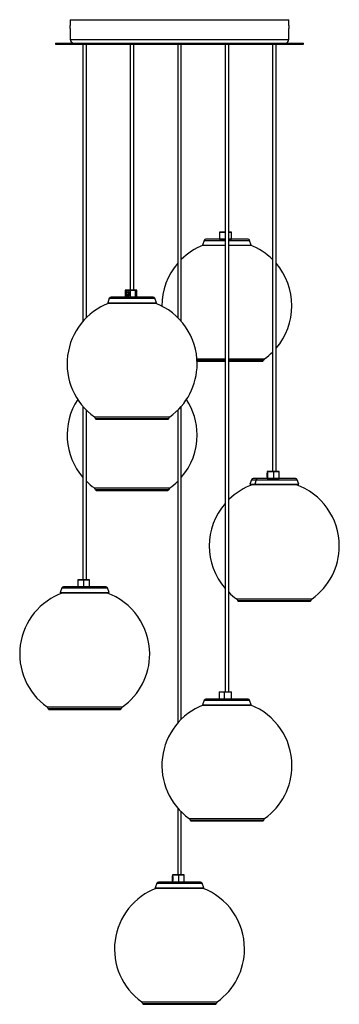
# Model space of a CAD drawing. Header units: millimetres. Extents: x 483 to 853, y 256 to 697.
# Tile 3 of 5: x 766 to 853, y 266 to 536. Entities that reach past the tile are written whole.
import ezdxf

# ---------------------------------------------------------------- set-up
doc = ezdxf.new("R2010")
doc.units = ezdxf.units.MM

msp = doc.modelspace()

# ---------------------------------------------------------------- linework, layer by layer
at = {"color": 7, "linetype": 'Continuous', "lineweight": 25}
for p, q in [((779.55, 536), (779.55, 534.39)), ((779.55, 536), (839.55, 536)), ((839.55, 534.4), (839.55, 536)), ((779.55, 533.6), (779.55, 530.6)), ((839.55, 530.6), (839.55, 533.6)), ((775.55, 529.6), (775.55, 529.3)), ((775.55, 529.6), (843.55, 529.6)), ((775.55, 529.3), (843.55, 529.3)), ((783.06, 529.3), (783.06, 453.26)), ((784.04, 454.31), (784.04, 529.3)), ((796.06, 529.3), (796.06, 461.86)), ((797.04, 461.86), (797.04, 529.3)), ((809.06, 529.3), (809.06, 454.31)), ((810.04, 453.26), (810.04, 529.3)), ((822.06, 529.3), (822.06, 351.63)), ((823.04, 351.63), (823.04, 529.3)), ((835.06, 529.3), (835.06, 412.12)), ((836.04, 412.12), (836.04, 529.3)), ((843.55, 529.3), (843.55, 529.6)), ((816.3, 475.44), (815.85, 474.2)), ((822.04, 475.76), (816.76, 475.76)), ((820.54, 477.72), (820.52, 477.7)), ((822.03, 477.7), (820.52, 477.7)), ((820.52, 477.7), (820.52, 475.78)), ((820.52, 475.78), (822.03, 475.78)), ((820.54, 475.76), (820.52, 475.78)), ((820.54, 477.72), (822.04, 477.72)), ((822.03, 477.7), (822.03, 475.78)), ((823.04, 477.72), (823.83, 477.72)), ((828.34, 475.76), (823.04, 475.76)), ((823.85, 475.78), (823.85, 477.7)), ((829.24, 474.2), (828.79, 475.44)), ((815.85, 474.2), (822.06, 474.2)), ((816.04, 474.13), (815.85, 474.2)), ((816.04, 474.13), (822.06, 474.13)), ((823.04, 474.2), (829.24, 474.2)), ((823.04, 474.13), (829.05, 474.13)), ((829.06, 474.13), (829.24, 474.2)), ((794.68, 461.86), (794.65, 461.84)), ((796.06, 461.84), (794.65, 461.84)), ((794.65, 461.84), (794.65, 459.92)), ((794.68, 461.86), (796.06, 461.86)), ((796.06, 461.86), (797.34, 461.86)), ((796.06, 461.86), (796.06, 461.84)), ((797.35, 461.84), (796.06, 461.84)), ((796.06, 461.84), (796.06, 459.92)), ((797.34, 461.86), (797.83, 461.86)), ((797.35, 461.84), (797.35, 459.92)), ((797.85, 459.92), (797.85, 461.84)), ((790.3, 459.58), (789.85, 458.34)), ((802.34, 459.9), (790.76, 459.9)), ((794.65, 459.92), (796.06, 459.92)), ((794.68, 459.9), (794.65, 459.92)), ((795.11, 461.51), (795.11, 461.5)), ((795.5, 461.09), (795.21, 461.09)), ((795.21, 460.67), (795.5, 460.67)), ((795.37, 461.58), (795.26, 461.57)), ((795.36, 461.58), (795.36, 461.58)), ((795.53, 461.55), (795.48, 461.57)), ((796.06, 459.92), (797.35, 459.92)), ((796.06, 459.9), (796.06, 459.92)), ((803.24, 458.34), (802.79, 459.58)), ((789.85, 458.34), (803.24, 458.34)), ((790.04, 458.27), (789.85, 458.34)), ((790.04, 458.27), (803.05, 458.27)), ((803.05, 458.27), (803.24, 458.34)), ((814.36, 442.35), (822.06, 442.35)), ((823.04, 442.35), (832.38, 442.35)), ((783.06, 429.95), (783.06, 382.42)), ((810.04, 344.15), (810.04, 429.95)), ((784.04, 382.42), (784.04, 428.9)), ((809.06, 428.9), (809.06, 343.11)), ((786.71, 426.42), (806.38, 426.42)), ((833.64, 412.12), (833.62, 412.1)), ((833.68, 412.1), (833.62, 412.1)), ((833.62, 412.1), (833.62, 410.18)), ((833.64, 412.12), (833.7, 412.12)), ((833.65, 411.34), (833.64, 411.34)), ((833.64, 410.93), (833.65, 410.93)), ((833.65, 411.84), (833.65, 411.84)), ((833.66, 411.79), (833.65, 411.8)), ((833.66, 410.55), (833.66, 410.5)), ((833.7, 412.12), (833.68, 412.1)), ((835.3, 412.1), (833.68, 412.1)), ((833.68, 412.1), (833.68, 410.18)), ((833.7, 412.12), (835.3, 412.12)), ((835.3, 412.12), (836.83, 412.12)), ((835.3, 412.1), (835.3, 410.18)), ((836.85, 410.18), (836.85, 412.1)), ((829.3, 409.84), (828.85, 408.6)), ((828.85, 408.6), (829.04, 408.53)), ((828.85, 408.6), (830.19, 408.6)), ((829.04, 408.53), (830.34, 408.53)), ((830.91, 410.16), (829.76, 410.16)), ((830.55, 409.84), (830.19, 408.6)), ((830.19, 408.6), (842.24, 408.6)), ((830.34, 408.53), (830.19, 408.6)), ((830.34, 408.53), (842.05, 408.53)), ((841.34, 410.16), (830.91, 410.16)), ((833.64, 410.16), (833.62, 410.18)), ((833.62, 410.18), (833.68, 410.18)), ((833.68, 410.18), (835.3, 410.18)), ((833.7, 410.16), (833.68, 410.18)), ((842.24, 408.6), (841.79, 409.84)), ((842.05, 408.53), (842.24, 408.6)), ((786.71, 406.91), (806.38, 406.91)), ((781.62, 380.84), (781.65, 380.84)), ((781.67, 382.42), (781.65, 382.4)), ((783.26, 382.4), (781.65, 382.4)), ((781.65, 382.4), (781.65, 380.48)), ((781.67, 382.42), (783.26, 382.42)), ((783.26, 382.42), (784.83, 382.42)), ((783.26, 382.4), (783.26, 380.48)), ((784.85, 380.48), (784.85, 382.4)), ((777.3, 380.14), (776.85, 378.9)), ((776.85, 378.9), (790.24, 378.9)), ((777.04, 378.83), (776.85, 378.9)), ((777.04, 378.83), (790.05, 378.83)), ((789.34, 380.46), (777.76, 380.46)), ((781.65, 380.48), (783.26, 380.48)), ((781.67, 380.46), (781.65, 380.48)), ((790.24, 378.9), (789.79, 380.14)), ((790.05, 378.83), (790.24, 378.9)), ((825.71, 376.49), (845.38, 376.49)), ((820.48, 351.63), (820.45, 351.61)), ((821.83, 351.61), (820.45, 351.61)), ((820.45, 351.61), (820.45, 349.69)), ((820.48, 351.63), (821.84, 351.63)), ((821.83, 351.61), (821.83, 349.69)), ((821.84, 351.63), (823.83, 351.63)), ((823.85, 349.69), (823.85, 351.61)), ((816.3, 349.36), (815.85, 348.11)), ((828.34, 349.67), (816.76, 349.67)), ((820.45, 349.69), (821.83, 349.69)), ((820.48, 349.67), (820.45, 349.69)), ((829.24, 348.11), (828.79, 349.36)), ((773.71, 346.85), (793.38, 346.85)), ((815.85, 348.11), (816.03, 348.05)), ((815.85, 348.11), (829.24, 348.11)), ((816.04, 348.04), (829.05, 348.04)), ((829.06, 348.05), (829.24, 348.11)), ((809.06, 319.79), (809.06, 301.45)), ((810.04, 301.45), (810.04, 318.75)), ((812.71, 316.26), (832.38, 316.26)), ((807.64, 301.45), (807.62, 301.43)), ((807.67, 301.43), (807.62, 301.43)), ((807.62, 301.43), (807.62, 299.51)), ((807.64, 301.45), (807.69, 301.45)), ((807.65, 300.67), (807.64, 300.67)), ((807.64, 300.26), (807.65, 300.26)), ((807.65, 301.17), (807.65, 301.17)), ((807.66, 301.12), (807.65, 301.13)), ((807.66, 299.88), (807.66, 299.84)), ((807.69, 301.45), (807.67, 301.43)), ((809.3, 301.43), (807.67, 301.43)), ((807.67, 301.43), (807.67, 299.51)), ((807.69, 301.45), (809.3, 301.45)), ((809.3, 301.45), (810.83, 301.45)), ((809.3, 301.43), (809.3, 299.51)), ((810.85, 299.51), (810.85, 301.43)), ((803.3, 299.17), (802.85, 297.93)), ((802.85, 297.93), (816.24, 297.93)), ((803.04, 297.86), (802.85, 297.93)), ((803.04, 297.86), (816.05, 297.86)), ((815.34, 299.49), (803.76, 299.49)), ((807.62, 299.51), (807.67, 299.51)), ((807.64, 299.49), (807.62, 299.51)), ((807.67, 299.51), (809.3, 299.51)), ((807.69, 299.49), (807.67, 299.51)), ((816.24, 297.93), (815.79, 299.17)), ((816.05, 297.86), (816.24, 297.93)), ((799.71, 265.97), (819.38, 265.97))]:
    msp.add_line(p, q, dxfattribs=at)
at = {"color": 8, "linetype": 'Continuous', "lineweight": 25}
for p, q in [((779.55, 530.6), (839.55, 530.6)), ((816.3, 475.44), (822.06, 475.44)), ((822.06, 477.7), (822.03, 477.7)), ((822.03, 475.78), (822.06, 475.78)), ((823.85, 477.7), (823.04, 477.7)), ((823.04, 475.78), (823.85, 475.78)), ((823.04, 475.44), (828.79, 475.44)), ((797.85, 461.84), (797.35, 461.84)), ((790.3, 459.58), (802.79, 459.58)), ((797.35, 459.92), (797.85, 459.92)), ((814.32, 443.01), (822.06, 443.01)), ((823.04, 443.01), (832.89, 443.01)), ((822.06, 442.5), (814.35, 442.5)), ((832.57, 442.5), (823.04, 442.5)), ((786.2, 427.08), (806.89, 427.08)), ((806.57, 426.57), (786.53, 426.57)), ((836.85, 412.1), (835.3, 412.1)), ((829.3, 409.84), (830.55, 409.84)), ((830.55, 409.84), (841.79, 409.84)), ((835.3, 410.18), (836.85, 410.18)), ((786.2, 407.58), (806.89, 407.58)), ((806.57, 407.07), (786.53, 407.07)), ((784.85, 382.4), (783.26, 382.4)), ((777.3, 380.14), (789.79, 380.14)), ((783.26, 380.48), (784.85, 380.48)), ((825.2, 377.16), (845.89, 377.16)), ((845.57, 376.65), (825.53, 376.65)), ((823.85, 351.61), (821.83, 351.61)), ((816.3, 349.36), (828.79, 349.36)), ((821.83, 349.69), (823.85, 349.69)), ((773.2, 347.52), (793.89, 347.52)), ((793.57, 347.01), (773.53, 347.01)), ((812.2, 316.93), (832.89, 316.93)), ((832.57, 316.42), (812.53, 316.42)), ((810.85, 301.43), (809.3, 301.43)), ((803.3, 299.17), (815.79, 299.17)), ((809.3, 299.51), (810.85, 299.51)), ((799.2, 266.63), (819.89, 266.63)), ((819.57, 266.12), (799.53, 266.12))]:
    msp.add_line(p, q, dxfattribs=at)
at = {"color": 7, "linetype": 'Continuous', "lineweight": 25, "flags": 128}
for points in [[(822.03, 477.7), (822.03, 477.7), (822.03, 477.71), (822.03, 477.71), (822.04, 477.71), (822.04, 477.72), (822.04, 477.72), (822.04, 477.72), (822.04, 477.72)], [(822.03, 475.78), (822.03, 475.78), (822.03, 475.77), (822.03, 475.77), (822.04, 475.77), (822.04, 475.76), (822.04, 475.76), (822.04, 475.76), (822.04, 475.76)], [(797.35, 461.84), (797.35, 461.84), (797.35, 461.85), (797.35, 461.85), (797.35, 461.85), (797.35, 461.86), (797.35, 461.86), (797.34, 461.86), (797.34, 461.86)], [(794.79, 460.88), (794.82, 461.1), (794.9, 461.3), (795.03, 461.46), (795.18, 461.56), (795.36, 461.6), (795.53, 461.56), (795.68, 461.46), (795.81, 461.3), (795.89, 461.1), (795.92, 460.88), (795.89, 460.66), (795.81, 460.46), (795.68, 460.3), (795.53, 460.2), (795.36, 460.16), (795.18, 460.2), (795.03, 460.3), (794.9, 460.46), (794.82, 460.66), (794.79, 460.88)], [(794.82, 460.88), (794.85, 460.65), (794.94, 460.45), (795.07, 460.29), (795.23, 460.2), (795.41, 460.18), (795.59, 460.24), (795.74, 460.37), (795.78, 460.43)], [(795.21, 461.09), (795.15, 461.07), (795.09, 461.03), (795.06, 460.96), (795.05, 460.88), (795.06, 460.8), (795.09, 460.73), (795.15, 460.69), (795.21, 460.67)], [(795.5, 460.67), (795.56, 460.69), (795.62, 460.73), (795.65, 460.8), (795.66, 460.88), (795.65, 460.96), (795.62, 461.03), (795.56, 461.07), (795.5, 461.09)], [(797.35, 459.92), (797.35, 459.92), (797.35, 459.91), (797.35, 459.91), (797.35, 459.91), (797.35, 459.9), (797.35, 459.9), (797.34, 459.9), (797.34, 459.9)], [(833.64, 411.78), (833.64, 411.82), (833.65, 411.86), (833.66, 411.82), (833.66, 411.72), (833.67, 411.56), (833.67, 411.36), (833.67, 411.14), (833.67, 410.91), (833.67, 410.71), (833.66, 410.55), (833.66, 410.45), (833.65, 410.42), (833.64, 410.45), (833.63, 410.55), (833.63, 410.71), (833.63, 410.91), (833.62, 411.14), (833.62, 411.14)], [(821.83, 351.61), (821.83, 351.62), (821.83, 351.62), (821.83, 351.62), (821.83, 351.63), (821.83, 351.63), (821.83, 351.63), (821.84, 351.63), (821.84, 351.63)], [(821.83, 349.69), (821.83, 349.69), (821.83, 349.68), (821.83, 349.68), (821.83, 349.68), (821.83, 349.67), (821.83, 349.67), (821.84, 349.67), (821.84, 349.67)], [(807.63, 300.47), (807.63, 300.69), (807.63, 300.89), (807.64, 301.05), (807.64, 301.15), (807.65, 301.19), (807.65, 301.15), (807.66, 301.05), (807.67, 300.89), (807.67, 300.69), (807.67, 300.47), (807.67, 300.24), (807.67, 300.04), (807.66, 299.88), (807.65, 299.78), (807.65, 299.75), (807.64, 299.78), (807.64, 299.88), (807.63, 300.04), (807.63, 300.24), (807.63, 300.47)], [(807.66, 300.02), (807.85, 300.22), (807.84, 300.47), (807.83, 300.72), (807.81, 300.93), (807.79, 301.04), (807.76, 301.04), (807.74, 300.92), (807.72, 300.71), (807.71, 300.45), (807.69, 300.19), (807.69, 299.99), (807.68, 299.88), (807.67, 299.89), (807.66, 300.02), (807.66, 300.08), (807.66, 300.08)]]:
    msp.add_lwpolyline(points, dxfattribs=at)
at = {"color": 7, "linetype": 'Continuous', "lineweight": 25}
for centre, radius, start, end in [((780.55, 530.6), 1, 180, 270), ((838.55, 530.6), 1, 270, 0), ((816.76, 475.28), 0.48, 90, 160), ((823.83, 477.7), 0.02, 0, 90), ((823.83, 475.78), 0.02, 270, 0), ((828.34, 475.28), 0.48, 20, 90), ((822.55, 457.54), 17.83, 111.3991, 134.5576), ((822.55, 457.54), 17.83, 45.4424, 68.6009), ((822.55, 457.54), 17.83, 139.1645, 180.2675), ((822.55, 457.54), 17.83, 0, 40.8355), ((797.83, 461.84), 0.02, 0, 90), ((790.76, 459.42), 0.48, 90, 160), ((795.63, 460.89), 0.804, 145.0532, 181.0537), ((795.84, 460.88), 0.252, 147.6866, 212.3134), ((797.83, 459.92), 0.02, 270, 0), ((802.34, 459.42), 0.48, 20, 90), ((796.55, 441.6), 17.83, 110.8006, 234.5468), ((796.55, 441.6), 17.83, 0, 69.1994), ((822.55, 457.54), 17.83, 319.1645, 0), ((833.35, 442.36), 0.8, 125.4532, 169.6466), ((822.55, 457.54), 17.83, 305.4532, 314.5576), ((796.55, 441.6), 17.83, 305.4532, 0), ((832.38, 442.54), 0.19, 270, 349.6466), ((796.55, 422.1), 17.83, 146.8429, 220.8355), ((796.55, 422.1), 17.83, 0, 33.1571), ((785.74, 426.43), 0.8, 10.3534, 54.5468), ((807.35, 426.43), 0.8, 125.4532, 169.6466), ((786.71, 426.61), 0.19, 190.3534, 270), ((806.38, 426.61), 0.19, 270, 349.6466), ((796.55, 422.1), 17.83, 319.1645, 0), ((845.49, 411.22), 11.87, 177.3554, 180.43), ((836.25, 411.14), 2.62, 175.4386, 184.5614), ((831.05, 411.14), 2.62, 355.4386, 4.5614), ((835.33, 412.1), 0.0294, 148.9538, 189.4187), ((836.83, 412.1), 0.02, 0, 90), ((796.55, 422.1), 17.83, 225.4424, 234.5468), ((796.55, 422.1), 17.83, 305.4532, 314.5576), ((835.55, 391.68), 17.83, 109.1235, 134.5576), ((829.76, 409.68), 0.48, 90, 160), ((830.94, 409.76), 0.4, 94.3139, 168.0232), ((835.33, 410.17), 0.0294, 170.5813, 211.0462), ((836.83, 410.18), 0.02, 270, 0), ((841.34, 409.68), 0.48, 20, 90), ((835.55, 391.68), 17.83, 0, 70.8765), ((785.74, 406.92), 0.8, 10.3534, 54.5468), ((786.71, 407.1), 0.19, 190.3534, 270), ((806.38, 407.1), 0.19, 270, 349.6466), ((807.35, 406.92), 0.8, 125.4532, 169.6466), ((835.55, 391.68), 17.83, 139.1645, 220.8355), ((835.55, 391.68), 17.83, 305.4532, 0), ((783.28, 382.4), 0.0263, 144.4941, 190.4301), ((784.83, 382.4), 0.02, 0, 90), ((783.55, 362.04), 17.83, 109.6974, 234.5468), ((777.76, 379.98), 0.48, 90, 160), ((783.28, 380.47), 0.0263, 169.5699, 215.5059), ((784.83, 380.48), 0.02, 270, 0), ((789.34, 379.98), 0.48, 20, 90), ((783.55, 362.04), 17.83, 0, 70.3026), ((835.55, 391.68), 17.83, 225.4424, 234.5468), ((824.74, 376.51), 0.8, 10.3534, 54.5468), ((825.71, 376.68), 0.19, 190.3534, 270), ((845.38, 376.68), 0.19, 270, 349.6466), ((846.35, 376.51), 0.8, 125.4532, 169.6466), ((783.55, 362.04), 17.83, 305.4532, 0), ((823.83, 351.61), 0.02, 0, 90), ((816.76, 349.19), 0.48, 90, 160), ((823.83, 349.69), 0.02, 270, 0), ((828.34, 349.19), 0.48, 20, 90), ((772.74, 346.86), 0.8, 10.3534, 54.5468), ((773.71, 347.04), 0.19, 190.3534, 270), ((793.38, 347.04), 0.19, 270, 349.6466), ((794.35, 346.86), 0.8, 125.4532, 169.6466), ((822.55, 331.45), 17.83, 111.4369, 234.5468), ((822.55, 331.45), 17.83, 0, 68.5631), ((822.55, 331.45), 17.83, 305.4532, 0), ((811.74, 316.27), 0.8, 10.3534, 54.5468), ((812.71, 316.45), 0.19, 190.3534, 270), ((832.38, 316.45), 0.19, 270, 349.6466), ((833.35, 316.27), 0.8, 125.4532, 169.6466), ((810.47, 300.47), 2.84, 175.8001, 184.1999), ((804.82, 300.47), 2.84, 355.8001, 4.1999), ((809.32, 301.43), 0.0291, 148.5902, 189.5061), ((810.83, 301.43), 0.02, 0, 90), ((809.55, 281.16), 17.83, 110.4891, 234.5468), ((803.76, 299.01), 0.48, 90, 160), ((809.32, 299.5), 0.0291, 170.4939, 211.4098), ((810.83, 299.51), 0.02, 270, 0), ((815.34, 299.01), 0.48, 20, 90), ((809.55, 281.16), 17.83, 0, 69.5109), ((809.55, 281.16), 17.83, 305.4532, 0), ((798.74, 265.98), 0.8, 10.3534, 54.5468), ((799.71, 266.16), 0.19, 190.3534, 270), ((819.38, 266.16), 0.19, 270, 349.6466), ((820.35, 265.98), 0.8, 125.4532, 169.6466)]:
    msp.add_arc(centre, radius, start, end, dxfattribs=at)
for points, knots in [([(779.55, 533.6), (779.55, 533.6), (779.55, 533.59), (779.55, 533.63), (779.55, 533.71), (779.55, 533.82), (779.55, 533.95), (779.55, 534.09), (779.55, 534.22), (779.55, 534.32), (779.55, 534.38), (779.55, 534.39), (779.55, 534.39)], [0, 0, 0, 0, 0.037066, 0.144435, 0.251807, 0.359188, 0.466568, 0.573941, 0.681309, 0.788684, 0.896066, 1, 1, 1, 1]), ([(839.55, 534.4), (839.55, 534.39), (839.55, 534.38), (839.55, 534.31), (839.55, 534.21), (839.54, 534.08), (839.54, 533.95), (839.54, 533.82), (839.55, 533.71), (839.55, 533.63), (839.55, 533.59), (839.55, 533.6), (839.55, 533.6)], [0, 0, 0, 0, 0.107364, 0.214727, 0.322097, 0.42947, 0.536837, 0.644197, 0.751561, 0.858933, 0.966305, 1, 1, 1, 1]), ([(795.06, 460.43), (795.02, 460.47), (794.94, 460.56), (794.87, 460.75), (794.85, 460.96), (794.88, 461.17), (794.97, 461.37), (795.06, 461.46), (795.11, 461.5)], [0, 0, 0, 0, 0.158458, 0.31818, 0.480792, 0.647474, 0.8216, 1, 1, 1, 1]), ([(795.04, 460.4), (795.05, 460.39), (795.09, 460.31), (795.2, 460.23), (795.33, 460.17), (795.4, 460.18), (795.41, 460.19)], [0, 0, 0, 0, 0.0807678, 0.5006119, 0.9204734, 1, 1, 1, 1]), ([(795.71, 460.5), (795.69, 460.47), (795.64, 460.4), (795.52, 460.32), (795.37, 460.28), (795.21, 460.31), (795.11, 460.37), (795.06, 460.42), (795.06, 460.43)], [0, 0, 0, 0, 0.108428, 0.323088, 0.537749, 0.75241, 0.96707, 1, 1, 1, 1]), ([(795.52, 461.55), (795.47, 461.56), (795.34, 461.6), (795.2, 461.56), (795.12, 461.51), (795.11, 461.51)], [0, 0, 0, 0, 0.408028, 0.915282, 1, 1, 1, 1]), ([(795.34, 460.29), (795.35, 460.29), (795.36, 460.29), (795.37, 460.29), (795.37, 460.29)], [0, 0, 0, 0, 0.501475, 1, 1, 1, 1]), ([(795.37, 460.3), (795.41, 460.3), (795.52, 460.3), (795.63, 460.39), (795.69, 460.48), (795.71, 460.5)], [0, 0, 0, 0, 0.3081339, 0.8326743, 1, 1, 1, 1]), ([(795.86, 461.18), (795.83, 461.24), (795.77, 461.37), (795.65, 461.48), (795.56, 461.53), (795.52, 461.55)], [0, 0, 0, 0, 0.3430526, 0.7637772, 1, 1, 1, 1]), ([(795.52, 461.55), (795.58, 461.51), (795.69, 461.43), (795.8, 461.25), (795.85, 461.03), (795.85, 460.81), (795.79, 460.62), (795.73, 460.53), (795.71, 460.5)], [0, 0, 0, 0, 0.184249, 0.368636, 0.545977, 0.718743, 0.887797, 1, 1, 1, 1]), ([(833.64, 410.68), (833.63, 410.73), (833.63, 410.82), (833.63, 411.01), (833.63, 411.22), (833.63, 411.43), (833.63, 411.62), (833.64, 411.71), (833.64, 411.76)], [0, 0, 0, 0, 0.158458, 0.31818, 0.480792, 0.647474, 0.8216, 1, 1, 1, 1]), ([(833.63, 410.54), (833.63, 410.54), (833.65, 410.54), (833.66, 410.54), (833.66, 410.54)], [0, 0, 0, 0, 0.716897, 1, 1, 1, 1]), ([(833.64, 411.81), (833.64, 411.8), (833.64, 411.8), (833.64, 411.77), (833.64, 411.76)], [0, 0, 0, 0, 0.74961, 1, 1, 1, 1]), ([(833.66, 410.75), (833.66, 410.73), (833.66, 410.66), (833.65, 410.57), (833.65, 410.53), (833.64, 410.56), (833.64, 410.63), (833.64, 410.68), (833.64, 410.68)], [0, 0, 0, 0, 0.108428, 0.323088, 0.537749, 0.75241, 0.96707, 1, 1, 1, 1]), ([(833.65, 411.8), (833.66, 411.76), (833.66, 411.69), (833.67, 411.5), (833.67, 411.28), (833.67, 411.06), (833.67, 410.88), (833.66, 410.79), (833.66, 410.75)], [0, 0, 0, 0, 0.1842489, 0.3686359, 0.5459765, 0.7187431, 0.887797, 1, 1, 1, 1]), ([(833.67, 410.68), (833.67, 410.69), (833.66, 410.7), (833.66, 410.73), (833.66, 410.75)], [0, 0, 0, 0, 0.160864, 1, 1, 1, 1]), ([(807.64, 300.01), (807.64, 300.06), (807.63, 300.15), (807.63, 300.34), (807.63, 300.55), (807.63, 300.76), (807.63, 300.95), (807.64, 301.04), (807.64, 301.09)], [0, 0, 0, 0, 0.158458, 0.31818, 0.480792, 0.647474, 0.8216, 1, 1, 1, 1]), ([(807.63, 299.87), (807.63, 299.87), (807.65, 299.87), (807.66, 299.87), (807.66, 299.87)], [0, 0, 0, 0, 0.737774, 1, 1, 1, 1]), ([(807.64, 301.14), (807.64, 301.13), (807.64, 301.13), (807.64, 301.1), (807.64, 301.09)], [0, 0, 0, 0, 0.74961, 1, 1, 1, 1]), ([(807.66, 300.08), (807.66, 300.06), (807.66, 299.99), (807.65, 299.9), (807.65, 299.86), (807.64, 299.89), (807.64, 299.96), (807.64, 300.01), (807.64, 300.01)], [0, 0, 0, 0, 0.108428, 0.323088, 0.537749, 0.75241, 0.96707, 1, 1, 1, 1]), ([(807.65, 301.13), (807.66, 301.09), (807.66, 301.02), (807.66, 300.83), (807.67, 300.61), (807.67, 300.39), (807.66, 300.21), (807.66, 300.12), (807.66, 300.08)], [0, 0, 0, 0, 0.184249, 0.368636, 0.545977, 0.718743, 0.887797, 1, 1, 1, 1])]:
    msp.add_open_spline(points, degree=3, knots=knots, dxfattribs=at)

doc.saveas('drawing.dxf')
